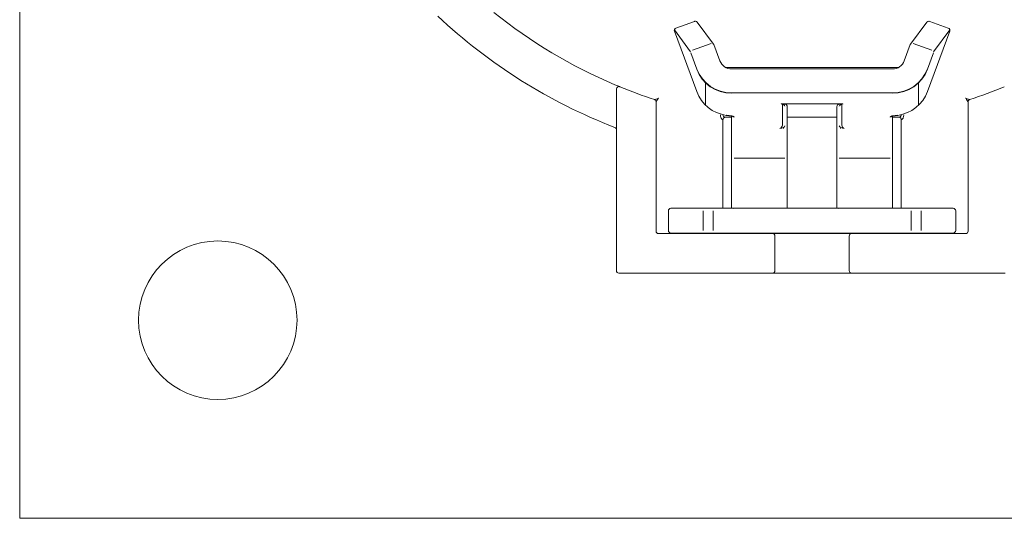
# Model space of a CAD drawing. Header units: millimetres. Extents: x 564.8 to 596.8, y 285.7 to 332.7.
# Tile 1 of 5: x 564.8 to 584.6, y 285.7 to 295.8. Entities that reach past the tile are written whole.
import ezdxf

# ---------------------------------------------------------------- set-up
doc = ezdxf.new("R2010")
doc.units = ezdxf.units.MM
doc.layers.add('1', color=7, linetype='Continuous', true_color=0xffffff)

msp = doc.modelspace()

# ---------------------------------------------------------------- linework, layer by layer
at = {"layer": '1', "color": 7, "linetype": 'Continuous', "lineweight": 18}
for p, q in [((564.755, 285.696), (564.755, 332.696)), ((578.381, 295.729), (578.005, 295.595)), ((578.767, 295.273), (578.438, 295.712)), ((583.073, 295.712), (582.743, 295.273)), ((583.505, 295.595), (583.13, 295.729)), ((577.975, 295.53), (578.426, 294.311)), ((583.085, 294.311), (583.536, 295.53)), ((578.895, 294.932), (578.774, 295.26)), ((582.736, 295.26), (582.615, 294.932)), ((578.895, 294.932), (578.895, 294.932)), ((582.615, 294.932), (582.615, 294.932)), ((582.493, 294.796), (579.017, 294.796)), ((582.38, 294.77), (579.13, 294.77)), ((578.426, 294.312), (578.426, 294.311)), ((583.085, 294.311), (583.085, 294.312)), ((580.155, 293.632), (580.155, 294.065)), ((580.205, 294.058), (580.155, 294.058)), ((580.205, 294.068), (581.305, 294.068)), ((581.355, 294.058), (581.305, 294.058)), ((581.355, 294.065), (581.355, 293.632)), ((580.255, 293.614), (580.255, 294.008)), ((581.255, 294.008), (581.255, 293.614)), ((578.955, 291.956), (578.955, 293.746)), ((579.005, 293.796), (579.13, 293.796)), ((579.023, 293.833), (579.024, 293.832)), ((579.128, 293.822), (579.137, 293.819)), ((579.13, 293.82), (579.13, 293.098)), ((580.255, 293.796), (581.255, 293.796)), ((582.366, 293.814), (582.372, 293.821)), ((582.381, 293.821), (582.373, 293.819)), ((582.38, 293.098), (582.38, 293.82)), ((582.38, 293.796), (582.505, 293.796)), ((582.555, 293.746), (582.555, 291.956)), ((576.805, 293.611), (576.805, 290.696)), ((580.255, 293.098), (580.255, 293.614)), ((581.255, 293.614), (581.255, 293.098)), ((577.605, 291.496), (577.605, 293.372)), ((583.905, 293.372), (583.905, 291.496)), ((579.13, 293.098), (579.13, 292.507)), ((580.255, 292.507), (580.255, 293.098)), ((581.255, 293.098), (581.255, 292.507)), ((582.38, 292.507), (582.38, 293.098)), ((579.13, 292.507), (579.13, 292.506)), ((579.13, 292.506), (579.13, 291.956)), ((580.255, 292.506), (580.255, 292.507)), ((580.255, 291.956), (580.255, 292.506)), ((581.255, 292.507), (581.255, 292.506)), ((581.255, 292.506), (581.255, 291.956)), ((582.38, 292.506), (582.38, 292.507)), ((582.38, 291.956), (582.38, 292.506)), ((577.855, 291.906), (577.855, 291.506)), ((578.524, 291.956), (577.905, 291.956)), ((578.698, 291.956), (578.524, 291.956)), ((578.784, 291.956), (578.698, 291.956)), ((582.726, 291.956), (578.784, 291.956)), ((582.813, 291.956), (582.726, 291.956)), ((582.986, 291.956), (582.813, 291.956)), ((583.605, 291.956), (582.986, 291.956)), ((583.655, 291.506), (583.655, 291.906)), ((579.955, 291.446), (577.655, 291.446)), ((577.905, 291.456), (578.524, 291.456)), ((578.524, 291.456), (578.698, 291.456)), ((578.698, 291.456), (578.784, 291.456)), ((578.784, 291.456), (582.726, 291.456)), ((579.955, 291.446), (580.055, 291.446)), ((580.005, 290.696), (580.005, 291.396)), ((581.455, 291.446), (580.055, 291.446)), ((580.13, 291.456), (580.13, 291.446)), ((581.38, 291.446), (581.38, 291.456)), ((581.555, 291.446), (581.455, 291.446)), ((581.505, 291.396), (581.505, 290.696)), ((583.855, 291.446), (581.555, 291.446)), ((582.726, 291.456), (582.813, 291.456)), ((582.813, 291.456), (582.986, 291.456)), ((582.986, 291.456), (583.605, 291.456)), ((576.855, 290.646), (579.955, 290.646)), ((579.955, 290.646), (580.055, 290.646)), ((580.055, 290.646), (581.455, 290.646)), ((581.555, 290.646), (581.455, 290.646)), ((581.555, 290.646), (584.655, 290.646)), ((596.755, 285.696), (564.755, 285.696))]:
    msp.add_line(p, q, dxfattribs=at)
at = {"layer": '1', "color": 7, "linetype": 'Continuous', "lineweight": 13}
for p, q in [((578.303, 295.118), (577.974, 295.558)), ((583.537, 295.558), (583.208, 295.118)), ((578.714, 295.283), (578.338, 295.148)), ((583.172, 295.148), (582.796, 295.283)), ((578.428, 294.766), (578.306, 295.094)), ((583.204, 295.094), (583.083, 294.766)), ((579.005, 294.796), (582.505, 294.796)), ((578.605, 294.037), (578.605, 294.488)), ((582.905, 294.488), (582.905, 294.037)), ((576.86, 294.415), (576.865, 294.413)), ((576.868, 294.412), (576.873, 294.41)), ((582.38, 294.286), (579.13, 294.286)), ((580.155, 293.632), (580.155, 294.065)), ((581.355, 294.065), (581.355, 293.632)), ((578.955, 293.746), (578.955, 291.956)), ((579.13, 293.796), (579.005, 293.796)), ((579.13, 293.098), (579.13, 293.82)), ((581.255, 293.796), (580.255, 293.796)), ((582.38, 293.82), (582.38, 293.098)), ((582.505, 293.796), (582.38, 293.796)), ((582.555, 291.956), (582.555, 293.746)), ((576.805, 293.611), (576.805, 290.696)), ((580.173, 293.585), (580.181, 293.565)), ((580.255, 293.098), (580.255, 293.613)), ((581.255, 293.613), (581.255, 293.098)), ((581.337, 293.585), (581.33, 293.565)), ((577.605, 291.496), (577.605, 293.372)), ((583.905, 293.372), (583.905, 291.496)), ((580.205, 292.969), (579.18, 292.969)), ((582.33, 292.969), (581.305, 292.969)), ((579.13, 292.507), (579.13, 292.506)), ((580.255, 292.506), (580.255, 292.507)), ((581.255, 292.507), (581.255, 292.506)), ((582.38, 292.506), (582.38, 292.507)), ((577.855, 291.906), (577.855, 291.506)), ((578.524, 291.956), (577.905, 291.956)), ((578.525, 291.956), (578.698, 291.956)), ((578.553, 291.906), (578.553, 291.506)), ((578.755, 291.906), (578.755, 291.506)), ((578.784, 291.956), (582.726, 291.956)), ((582.755, 291.506), (582.755, 291.906)), ((582.813, 291.956), (582.985, 291.956)), ((582.957, 291.506), (582.957, 291.906)), ((583.605, 291.956), (582.986, 291.956)), ((583.655, 291.506), (583.655, 291.906)), ((579.955, 291.446), (577.655, 291.446)), ((578.524, 291.456), (577.905, 291.456)), ((578.525, 291.456), (578.698, 291.456)), ((578.784, 291.456), (582.726, 291.456)), ((580.005, 291.396), (580.005, 290.696)), ((581.455, 291.446), (580.055, 291.446)), ((580.13, 291.456), (580.13, 291.446)), ((581.38, 291.446), (581.38, 291.456)), ((581.505, 290.696), (581.505, 291.396)), ((583.855, 291.446), (581.555, 291.446)), ((582.813, 291.456), (582.985, 291.456)), ((583.605, 291.456), (582.986, 291.456)), ((576.855, 290.646), (579.955, 290.646)), ((581.455, 290.646), (580.055, 290.646)), ((581.555, 290.646), (584.655, 290.646))]:
    msp.add_line(p, q, dxfattribs=at)
at = {"layer": '1', "color": 7, "linetype": 'Continuous', "lineweight": 18}
msp.add_circle((568.755, 289.696), 1.6, dxfattribs=at)
at = {"layer": '1', "color": 7, "linetype": 'Continuous', "lineweight": 13}
for centre, radius, start, end in [((580.755, 303.896), 11.05, 226.84, 248.8777), ((580.755, 303.896), 10.25, 231.171, 247.1482), ((580.755, 303.896), 10.25, 247.7505, 251.8998), ((580.755, 303.896), 10.25, 288.1002, 292.2495), ((577.655, 291.496), 0.05, 180, 270), ((583.855, 291.496), 0.05, 270, 360)]:
    msp.add_arc(centre, radius, start, end, dxfattribs=at)
at = {"layer": '1', "color": 7, "linetype": 'Continuous', "lineweight": 18}
for centre, radius, start, end in [((580.755, 303.896, 0), 11.05, 226.84, 248.8777), ((580.755, 303.896, 0), 10.25, 231.171, 247.1482), ((578.398, 295.682), 0.05, 90, 109.7197), ((578.398, 295.682, 0), 0.05, 36.8374, 90), ((583.113, 295.682), 0.05, 90, 143.1626), ((583.113, 295.682, 0), 0.05, 70.2803, 90), ((578.022, 295.548), 0.05, 109.7197, 200.2836), ((583.489, 295.548), 0.05, 339.7164, 70.2803), ((578.727, 295.243), 0.05, 20.2836, 36.8374), ((582.783, 295.243), 0.05, 143.1626, 159.7164), ((580.755, 303.896, 0), 10.25, 247.7505, 251.8998), ((580.755, 303.896, 0), 10.25, 288.1002, 292.2495), ((580.205, 294.008), 0.05, 0, 90), ((581.305, 294.008), 0.05, 90, 180), ((579.005, 293.846), 0.05, 180, 270), ((582.505, 293.846, 0), 0.05, 270, 0), ((577.905, 291.906, 0), 0.05, 90, 180), ((583.605, 291.906), 0.05, 0, 90), ((577.655, 291.496), 0.05, 180, 270), ((577.905, 291.506), 0.05, 180, 270), ((583.605, 291.506, 0), 0.05, 270, 0), ((583.855, 291.496), 0.05, 270, 0), ((579.005, 291.496, 0), 0.05, 233.129, 270), ((579.955, 291.396), 0.05, 0, 90), ((581.555, 291.396, 0), 0.05, 90, 180), ((582.505, 291.496), 0.05, 270, 306.871), ((576.855, 290.696), 0.05, 180, 270), ((579.955, 290.696, 0), 0.05, 270, 0), ((581.555, 290.696), 0.05, 180, 270)]:
    msp.add_arc(centre, radius, start, end, dxfattribs=at)
for centre, major_axis, start_param, end_param in [((579.13, 295.016), (0.25, 0), 3.490659, 4.712389), ((582.38, 295.016), (0.25, 0), 4.712389, 5.934119), ((579.13, 295.016), (-0.75, 0), 0.349066, 1.570796), ((582.38, 295.016), (-0.75, 0), 1.570796, 2.792527), ((579.13, 294.564), (0.75, 0), 3.490659, 4.569482), ((582.38, 294.564), (0.75, 0), 4.855296, 5.934119), ((579.18, 293.849), (0.05, 0), 3.723319, 3.926991), ((579.18, 293.849), (0.05, 0), 3.926991, 4.712389), ((582.33, 293.849), (0.05, 0), 4.712389, 5.497787)]:
    msp.add_ellipse(centre, major_axis=major_axis, ratio=0.984808, start_param=start_param, end_param=end_param, dxfattribs=at)
at = {"layer": '1', "color": 7, "linetype": 'Continuous', "lineweight": 13}
for centre, start_param, end_param in [((579.13, 295.024), 3.49848, 4.712389), ((582.38, 295.024), 4.712389, 5.926298)]:
    msp.add_ellipse(centre, major_axis=(0.75, 0), ratio=0.984808, start_param=start_param, end_param=end_param, dxfattribs=at)
at = {"layer": '1', "color": 7, "linetype": 'Continuous', "lineweight": 18}
for points, knots in [([(576.874, 294.409), (576.874, 294.409), (576.867, 294.412), (576.832, 294.427), (576.796, 294.442), (576.775, 294.451)], [0, 0, 0, 0, 0.285714, 0.571429, 1, 1, 1, 1]), ([(576.805, 294.363), (576.805, 294.371), (576.807, 294.379), (576.815, 294.394), (576.821, 294.4), (576.834, 294.409), (576.842, 294.412), (576.858, 294.414), (576.867, 294.412), (576.874, 294.409)], [0, 0, 0, 0, 0.25, 0.25, 0.5, 0.5, 0.75, 0.75, 1, 1, 1, 1]), ([(576.805, 294.363), (576.805, 294.363), (576.805, 294.321), (576.805, 294.1), (576.805, 293.828), (576.805, 293.611)], [0, 0, 0, 0, 0.285714, 0.428571, 1, 1, 1, 1]), ([(577.655, 294.179), (577.655, 294.178), (577.654, 294.178), (577.615, 294.166), (577.571, 294.153), (577.571, 294.153)], [0, 0, 0, 0, 0.009991, 0.009991, 1, 1, 1, 1]), ([(577.605, 294.106), (577.605, 294.118), (577.597, 294.139), (577.579, 294.15), (577.571, 294.153)], [0, 0, 0, 0, 0.571429, 1, 1, 1, 1]), ([(577.605, 294.106), (577.605, 294.106), (577.631, 294.144), (577.655, 294.178), (577.655, 294.178), (577.655, 294.179)], [0, 0, 0, 0, 0.990018, 0.990018, 1, 1, 1, 1]), ([(577.605, 293.372), (577.605, 293.586), (577.605, 293.962), (577.605, 294.106), (577.605, 294.106)], [0, 0, 0, 0, 0.571429, 1, 1, 1, 1]), ([(580.132, 294.061), (580.132, 294.061), (580.132, 294.061), (580.133, 294.062), (580.139, 294.063), (580.152, 294.065), (580.173, 294.067), (580.192, 294.068), (580.204, 294.068), (580.205, 294.068)], [0, 0, 0, 0, 0.000609, 0.101951, 0.237683, 0.424522, 0.666382, 0.955463, 1, 1, 1, 1]), ([(581.329, 294.067), (581.331, 294.067), (581.342, 294.067), (581.358, 294.065), (581.373, 294.063), (581.378, 294.061), (581.378, 294.061), (581.378, 294.061)], [0, 0, 0, 0, 0.043694, 0.440531, 0.725776, 0.921639, 1, 1, 1, 1]), ([(583.855, 294.179), (583.856, 294.178), (583.856, 294.178), (583.879, 294.144), (583.905, 294.106), (583.905, 294.106)], [0, 0, 0, 0, 0.009982, 0.009982, 1, 1, 1, 1]), ([(583.94, 294.153), (583.94, 294.153), (583.896, 294.166), (583.856, 294.178), (583.856, 294.178), (583.855, 294.179)], [0, 0, 0, 0, 0.990018, 0.990018, 1, 1, 1, 1]), ([(583.905, 294.106), (583.905, 294.116), (583.909, 294.127), (583.921, 294.144), (583.93, 294.15), (583.94, 294.153)], [0, 0, 0, 0, 0.5, 0.5, 1, 1, 1, 1]), ([(583.905, 294.106), (583.905, 294.106), (583.905, 293.962), (583.905, 293.586), (583.905, 293.372)], [0, 0, 0, 0, 0.428571, 1, 1, 1, 1]), ([(578.905, 293.846), (578.905, 293.826), (578.91, 293.795), (578.924, 293.766), (578.936, 293.752), (578.947, 293.747), (578.954, 293.746), (578.955, 293.746), (578.955, 293.746)], [0, 0, 0, 0, 0.285714, 0.428571, 0.571429, 0.714286, 0.857143, 1, 1, 1, 1]), ([(582.555, 293.746), (582.555, 293.746), (582.557, 293.746), (582.564, 293.747), (582.574, 293.752), (582.586, 293.766), (582.597, 293.788), (582.604, 293.816), (582.605, 293.836), (582.605, 293.846)], [0, 0, 0, 0, 0.137982, 0.281652, 0.425321, 0.568991, 0.712661, 0.85633, 1, 1, 1, 1]), ([(579.005, 293.796), (578.999, 293.796), (578.992, 293.795), (578.98, 293.79), (578.975, 293.786), (578.965, 293.777), (578.962, 293.771), (578.957, 293.759), (578.955, 293.753), (578.955, 293.746)], [0, 0, 0, 0, 0.25, 0.25, 0.5, 0.5, 0.75, 0.75, 1, 1, 1, 1]), ([(579.13, 293.82), (579.13, 293.82), (579.129, 293.82), (579.128, 293.82), (579.127, 293.821), (579.124, 293.821), (579.123, 293.821), (579.12, 293.821), (579.118, 293.822), (579.113, 293.822), (579.109, 293.823), (579.102, 293.823), (579.099, 293.824), (579.094, 293.824), (579.091, 293.825), (579.087, 293.825), (579.084, 293.825), (579.079, 293.826), (579.077, 293.826), (579.072, 293.827), (579.07, 293.827), (579.064, 293.828), (579.061, 293.828), (579.054, 293.829), (579.05, 293.829), (579.043, 293.83), (579.041, 293.831), (579.036, 293.831), (579.034, 293.832), (579.031, 293.832), (579.03, 293.832), (579.027, 293.833), (579.026, 293.833), (579.025, 293.833), (579.024, 293.833), (579.023, 293.833)], [0, 0, 0, 0, 0.047858, 0.047858, 0.098194, 0.098194, 0.154729, 0.154729, 0.215457, 0.215457, 0.304913, 0.304913, 0.37241, 0.37241, 0.429268, 0.429268, 0.483924, 0.483924, 0.539523, 0.539523, 0.593912, 0.593912, 0.655655, 0.655655, 0.741742, 0.741742, 0.806306, 0.806306, 0.861221, 0.861221, 0.912721, 0.912721, 0.960657, 0.960657, 1, 1, 1, 1]), ([(579.137, 293.819), (579.136, 293.819), (579.135, 293.819), (579.133, 293.82), (579.132, 293.82), (579.131, 293.82), (579.131, 293.82), (579.13, 293.82)], [0, 0, 0, 0, 0.447502, 0.447502, 0.869122, 0.869122, 1, 1, 1, 1]), ([(579.18, 293.799), (579.18, 293.8), (579.18, 293.8), (579.18, 293.8), (579.18, 293.801), (579.18, 293.801), (579.18, 293.802), (579.179, 293.802), (579.179, 293.803), (579.178, 293.804), (579.177, 293.805), (579.175, 293.806), (579.174, 293.807), (579.172, 293.808), (579.172, 293.809), (579.17, 293.81), (579.169, 293.81), (579.167, 293.811), (579.166, 293.811), (579.163, 293.812), (579.162, 293.813), (579.159, 293.814), (579.157, 293.814), (579.152, 293.816), (579.149, 293.816), (579.144, 293.818), (579.142, 293.818), (579.14, 293.819), (579.138, 293.819), (579.137, 293.819)], [0, 0, 0, 0, 0.053686, 0.053686, 0.112831, 0.112831, 0.175631, 0.175631, 0.246253, 0.246253, 0.34263, 0.34263, 0.424801, 0.424801, 0.489977, 0.489977, 0.549135, 0.549135, 0.610911, 0.610911, 0.67712, 0.67712, 0.751145, 0.751145, 0.875573, 0.875573, 0.941713, 0.941713, 1, 1, 1, 1]), ([(582.373, 293.819), (582.372, 293.819), (582.371, 293.818), (582.367, 293.818), (582.366, 293.817), (582.361, 293.816), (582.358, 293.816), (582.354, 293.814), (582.352, 293.814), (582.349, 293.813), (582.348, 293.812), (582.345, 293.812), (582.344, 293.811), (582.342, 293.81), (582.341, 293.81), (582.339, 293.809), (582.339, 293.808), (582.337, 293.807), (582.336, 293.806), (582.334, 293.805), (582.333, 293.804), (582.332, 293.803), (582.332, 293.803), (582.331, 293.802), (582.331, 293.802), (582.331, 293.801), (582.33, 293.801), (582.33, 293.8), (582.33, 293.8), (582.33, 293.8), (582.33, 293.8), (582.33, 293.799)], [0, 0, 0, 0, 0.066176, 0.066176, 0.139083, 0.139083, 0.246698, 0.246698, 0.317983, 0.317983, 0.380615, 0.380615, 0.442197, 0.442197, 0.501496, 0.501496, 0.566257, 0.566257, 0.644282, 0.644282, 0.733211, 0.733211, 0.799908, 0.799908, 0.861009, 0.861009, 0.918664, 0.918664, 0.972789, 0.972789, 1, 1, 1, 1]), ([(582.38, 293.82), (582.379, 293.82), (582.379, 293.82), (582.377, 293.82), (582.376, 293.819), (582.374, 293.819), (582.374, 293.819), (582.373, 293.819)], [0, 0, 0, 0, 0.420391, 0.420391, 0.865398, 0.865398, 1, 1, 1, 1]), ([(582.487, 293.833), (582.486, 293.833), (582.486, 293.833), (582.484, 293.833), (582.483, 293.833), (582.48, 293.832), (582.479, 293.832), (582.475, 293.831), (582.473, 293.831), (582.467, 293.83), (582.464, 293.83), (582.457, 293.829), (582.453, 293.829), (582.447, 293.828), (582.445, 293.827), (582.439, 293.827), (582.437, 293.827), (582.432, 293.826), (582.429, 293.826), (582.424, 293.825), (582.422, 293.825), (582.416, 293.824), (582.414, 293.824), (582.407, 293.823), (582.404, 293.823), (582.397, 293.822), (582.395, 293.822), (582.391, 293.821), (582.389, 293.821), (582.387, 293.821), (582.385, 293.821), (582.383, 293.82), (582.383, 293.82), (582.381, 293.82), (582.381, 293.82), (582.38, 293.82)], [0, 0, 0, 0, 0.047343, 0.047343, 0.097093, 0.097093, 0.150216, 0.150216, 0.209382, 0.209382, 0.286537, 0.286537, 0.359093, 0.359093, 0.417013, 0.417013, 0.469499, 0.469499, 0.535811, 0.535811, 0.590305, 0.590305, 0.651832, 0.651832, 0.738874, 0.738874, 0.804155, 0.804155, 0.859886, 0.859886, 0.912046, 0.912046, 0.960523, 0.960523, 1, 1, 1, 1]), ([(582.555, 293.746), (582.555, 293.753), (582.554, 293.759), (582.549, 293.771), (582.545, 293.777), (582.536, 293.786), (582.53, 293.79), (582.518, 293.795), (582.512, 293.796), (582.505, 293.796)], [0, 0, 0, 0, 0.25, 0.25, 0.5, 0.5, 0.75, 0.75, 1, 1, 1, 1]), ([(576.773, 293.588), (576.784, 293.584), (576.8, 293.57), (576.805, 293.55), (576.805, 293.542)], [0, 0, 0, 0, 0.571429, 1, 1, 1, 1])]:
    msp.add_open_spline(points, degree=3, knots=knots, dxfattribs=at)
for points, degree in [([(580.205, 294.017), (580.205, 294.035), (580.181, 294.05), (580.149, 294.056)], 3), ([(581.305, 294.068), (581.329, 294.067)], 1), ([(581.362, 294.056), (581.329, 294.05), (581.305, 294.035), (581.305, 294.017)], 3), ([(579.024, 293.833), (579.035, 293.831), (579.047, 293.83), (579.058, 293.828)], 3), ([(582.439, 293.827), (582.455, 293.828), (582.47, 293.83), (582.487, 293.833)], 3), ([(580.155, 293.632), (580.155, 293.606), (580.131, 293.574), (580.105, 293.565)], 3), ([(580.105, 293.565), (580.158, 293.57), (580.205, 293.597), (580.205, 293.623)], 3), ([(581.305, 293.623), (581.305, 293.597), (581.353, 293.57), (581.405, 293.565)], 3), ([(581.405, 293.565), (581.379, 293.574), (581.355, 293.606), (581.355, 293.632)], 3), ([(579.18, 291.959), (579.173, 291.958), (579.166, 291.957), (579.16, 291.954)], 3), ([(581.305, 291.959), (581.298, 291.958), (581.291, 291.957), (581.285, 291.954)], 3)]:
    msp.add_open_spline(points, degree=degree, dxfattribs=at)

doc.saveas('drawing.dxf')
